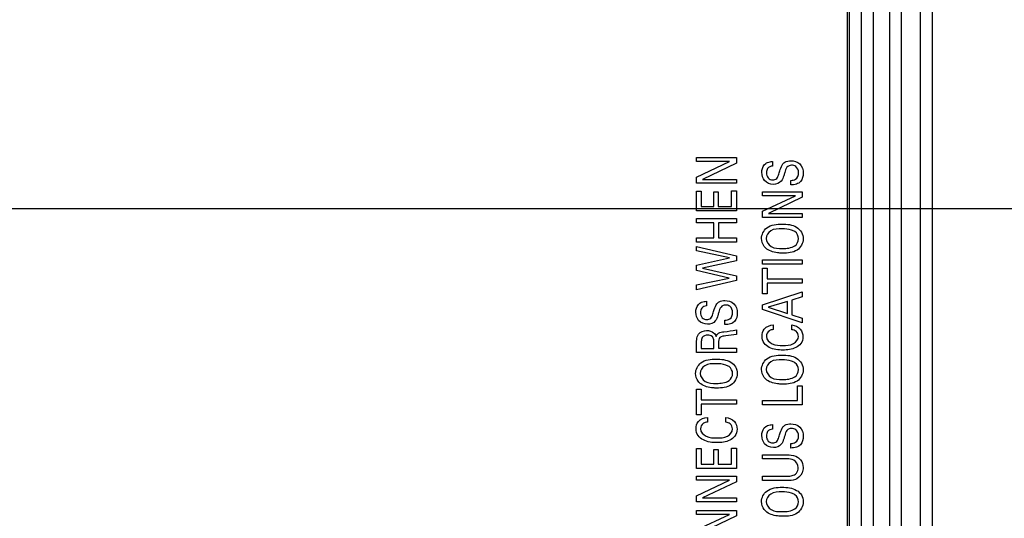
# Model space of a CAD drawing. Header units: inches. Extents: x 0 to 34, y 0 to 22.
# Tile 94 of 129: x 14.786 to 16.03, y 16.604 to 17.234. Entities that reach past the tile are written whole.
import ezdxf

# ---------------------------------------------------------------- set-up
doc = ezdxf.new("R2010")
doc.units = ezdxf.units.IN
doc.header["$LTSCALE"] = 1.87
doc.header["$MEASUREMENT"] = 0
doc.layers.get('0').update_dxf_attribs({"linetype": 'CONTINUOUS'})
doc.layers.add('02___PRT_ALL_AXES', color=7, linetype='CONTINUOUS')
doc.layers.add('DIMENSIONS', color=7, linetype='CONTINUOUS')
doc.styles.get("Standard").update_dxf_attribs({"font": 'txt', "width": 0.8})
doc.dimstyles.new('DIMSTYLE_3', dxfattribs={"dimtxt": 0.125, "dimasz": 0.18, "dimexe": 0.125, "dimexo": 0.0625, "dimgap": 0.03125, "dimtad": 0, "dimtih": 1, "dimtoh": 1, "dimzin": 0, "dimdsep": 46, "dimtxsty": 'STANDARD', "dimblk": '_FILLED', "dimblk1": '_FILLED', "dimblk2": '_FILLED', "dimcen": 0.09, "dimazin": 0, "dimtp": 0.01, "dimtm": 0.01, "dimtfac": 1, "dimtofl": 0, "dimtmove": 0, "dimatfit": 3, "dimldrblk": '_FILLED', "dimfxl": 1, "dimtolj": 1, "dimtzin": 0, "dimarcsym": 0})

# ---------------------------------------------------------------- blocks, each defined once
blk = doc.blocks.new('*D43')
at = {"layer": 'DIMENSIONS', "color": 2, "linetype": 'CONTINUOUS'}
blk.add_line((18.2536, 16.7073), (18.2536, 14.717), dxfattribs=at)
at = {"layer": 'DIMENSIONS', "color": 2, "linetype": 'CONTINUOUS', "insert": (18.1911, 14.6545), "char_height": 0.125, "width": 1.425, "attachment_point": 3, "rotation": 90, "line_spacing_factor": 0.9}
blk.add_mtext('161.73{\\ftxt.shx;\\W1.000000;\\H0.125000; }[6.367]', dxfattribs=at)
blk = doc.blocks.new('_FILLED')
at = {"color": 0, "linetype": 'BYBLOCK'}
blk.add_solid([(0, 0), (-1, 0.1736), (-1, -0.1736)], dxfattribs=at)
blk = doc.blocks.new('*D44')
at = {"layer": 'DIMENSIONS', "color": 2, "linetype": 'CONTINUOUS'}
blk.add_line((17.9661, 16.9948), (11.1985, 16.9948), dxfattribs=at)
at = {"layer": 'DIMENSIONS', "color": 2, "linetype": 'CONTINUOUS', "insert": (11.136, 17.0573), "char_height": 0.125, "width": 1.325, "attachment_point": 3, "line_spacing_factor": 0.9}
blk.add_mtext('40.39{\\ftxt.shx;\\W1.000000;\\H0.125000; }[1.590]', dxfattribs=at)

msp = doc.modelspace()

# ---------------------------------------------------------------- linework, layer by layer
at = {"color": 7, "linetype": 'CONTINUOUS'}
for p, q in [((15.8852, 15.4093), (15.8852, 18.9278)), ((15.9002, 15.5098), (15.9002, 18.8273)), ((15.9242, 15.5338), (15.9242, 18.8033)), ((15.9392, 15.5338), (15.9392, 18.8033)), ((15.8345, 15.5601), (15.8345, 18.7771)), ((15.8494, 15.5601), (15.8494, 18.7771)), ((15.8495, 15.56), (15.8495, 18.7771)), ((15.8645, 15.56), (15.8645, 18.7771))]:
    msp.add_line(p, q, dxfattribs=at)
at = {"color": 40, "linetype": 'CONTINUOUS'}
for p, q in [((15.6412, 17.0546), (15.6412, 17.0597)), ((15.6412, 17.0597), (15.6914, 17.0597)), ((15.6914, 17.0597), (15.6914, 17.0526)), ((15.6412, 17.0349), (15.6827, 17.0546)), ((15.6827, 17.0546), (15.6412, 17.0546)), ((15.6914, 17.0526), (15.6488, 17.0322)), ((15.7371, 17.0547), (15.7371, 17.0489)), ((15.6412, 17.0272), (15.6412, 17.0349)), ((15.6914, 17.0272), (15.6412, 17.0272)), ((15.6488, 17.0322), (15.6914, 17.0322)), ((15.6914, 17.0322), (15.6914, 17.0272)), ((15.7601, 17.0252), (15.7601, 17.0309)), ((15.6412, 16.9922), (15.6412, 17.0173)), ((15.6412, 17.0173), (15.6471, 17.0173)), ((15.6471, 17.0173), (15.6471, 16.9977)), ((15.6628, 16.9977), (15.6628, 17.0164)), ((15.6628, 17.0164), (15.6686, 17.0164)), ((15.6686, 17.0164), (15.6686, 16.9977)), ((15.6853, 16.9977), (15.6853, 17.0178)), ((15.6853, 17.0178), (15.6914, 17.0178)), ((15.6914, 17.0178), (15.6914, 16.9922)), ((15.7245, 17.0115), (15.7245, 17.0166)), ((15.7245, 17.0166), (15.7747, 17.0166)), ((15.7245, 16.9918), (15.766, 17.0115)), ((15.766, 17.0115), (15.7245, 17.0115)), ((15.7747, 17.0095), (15.7321, 16.9892)), ((15.7747, 17.0166), (15.7747, 17.0095)), ((15.6471, 16.9977), (15.6628, 16.9977)), ((15.6686, 16.9977), (15.6853, 16.9977)), ((15.6914, 16.9922), (15.6412, 16.9922)), ((15.7245, 16.9841), (15.7245, 16.9918)), ((15.7747, 16.9841), (15.7245, 16.9841)), ((15.7321, 16.9892), (15.7747, 16.9892)), ((15.7747, 16.9892), (15.7747, 16.9841)), ((15.6412, 16.9773), (15.6412, 16.9829)), ((15.6412, 16.9829), (15.6914, 16.9829)), ((15.6628, 16.9773), (15.6412, 16.9773)), ((15.6628, 16.9583), (15.6628, 16.9773)), ((15.6687, 16.9773), (15.6687, 16.9583)), ((15.6914, 16.9773), (15.6687, 16.9773)), ((15.6914, 16.9829), (15.6914, 16.9773)), ((15.6412, 16.9527), (15.6412, 16.9583)), ((15.6412, 16.9583), (15.6628, 16.9583)), ((15.6914, 16.9527), (15.6412, 16.9527)), ((15.6412, 16.9419), (15.6412, 16.9474)), ((15.6412, 16.9474), (15.6914, 16.9355)), ((15.6687, 16.9583), (15.6914, 16.9583)), ((15.6914, 16.9583), (15.6914, 16.9527)), ((15.6828, 16.9328), (15.6412, 16.9419)), ((15.6914, 16.9355), (15.6914, 16.9293)), ((15.6412, 16.9238), (15.6828, 16.9328)), ((15.6412, 16.9169), (15.6412, 16.9238)), ((15.6914, 16.9293), (15.6485, 16.9201)), ((15.7245, 16.9251), (15.7245, 16.9306)), ((15.7245, 16.9306), (15.7747, 16.9306)), ((15.7747, 16.9251), (15.7245, 16.9251)), ((15.7747, 16.9306), (15.7747, 16.9251)), ((15.6825, 16.9073), (15.6412, 16.9169)), ((15.6485, 16.9201), (15.6914, 16.9101)), ((15.6914, 16.9101), (15.6914, 16.9041)), ((15.7245, 16.8874), (15.7245, 16.9198)), ((15.7245, 16.9198), (15.7305, 16.9198)), ((15.7305, 16.9198), (15.7305, 16.9063)), ((15.6412, 16.8987), (15.6825, 16.9073)), ((15.6914, 16.9041), (15.6412, 16.8927)), ((15.6412, 16.8927), (15.6412, 16.8987)), ((15.7305, 16.9063), (15.7747, 16.9063)), ((15.7305, 16.9008), (15.7305, 16.8874)), ((15.7747, 16.9008), (15.7305, 16.9008)), ((15.7747, 16.9063), (15.7747, 16.9008)), ((15.7245, 16.8736), (15.7747, 16.8898)), ((15.7305, 16.8874), (15.7245, 16.8874)), ((15.7747, 16.8898), (15.7747, 16.8838)), ((15.6537, 16.878), (15.6537, 16.8722)), ((15.7245, 16.8677), (15.7245, 16.8736)), ((15.756, 16.8778), (15.7314, 16.8704)), ((15.756, 16.8626), (15.756, 16.8778)), ((15.7747, 16.8838), (15.7617, 16.8794)), ((15.7617, 16.8794), (15.7617, 16.8608)), ((15.7747, 16.8508), (15.7245, 16.8677)), ((15.7314, 16.8704), (15.756, 16.8626)), ((15.7617, 16.8608), (15.7747, 16.8565)), ((15.6767, 16.8485), (15.6767, 16.8542)), ((15.7381, 16.8482), (15.7381, 16.8423)), ((15.7615, 16.842), (15.7615, 16.8481)), ((15.7747, 16.8565), (15.7747, 16.8508)), ((15.6914, 16.8421), (15.6914, 16.8362)), ((15.6412, 16.8131), (15.6412, 16.8274)), ((15.6471, 16.8272), (15.6471, 16.8184)), ((15.6628, 16.8184), (15.6628, 16.8272)), ((15.6687, 16.8256), (15.6687, 16.8186)), ((15.6914, 16.8131), (15.6412, 16.8131)), ((15.6471, 16.8184), (15.6628, 16.8184)), ((15.6687, 16.8186), (15.6914, 16.8186)), ((15.6914, 16.8186), (15.6914, 16.8131)), ((15.6412, 16.7345), (15.6412, 16.7669)), ((15.6412, 16.7669), (15.6471, 16.7669)), ((15.6471, 16.7669), (15.6471, 16.7534)), ((15.7686, 16.7526), (15.7686, 16.7712)), ((15.7686, 16.7712), (15.7747, 16.7712)), ((15.7747, 16.7712), (15.7747, 16.7471)), ((15.6471, 16.7534), (15.6914, 16.7534)), ((15.6471, 16.7479), (15.6471, 16.7345)), ((15.6914, 16.7479), (15.6471, 16.7479)), ((15.6914, 16.7534), (15.6914, 16.7479)), ((15.7245, 16.7471), (15.7245, 16.7526)), ((15.7245, 16.7526), (15.7686, 16.7526)), ((15.7747, 16.7471), (15.7245, 16.7471)), ((15.6471, 16.7345), (15.6412, 16.7345)), ((15.6548, 16.7313), (15.6548, 16.7253)), ((15.6782, 16.7251), (15.6782, 16.7312)), ((15.7371, 16.7221), (15.7371, 16.7163)), ((15.7601, 16.6925), (15.7601, 16.6983)), ((15.6412, 16.6666), (15.6412, 16.6917)), ((15.6412, 16.6917), (15.6471, 16.6917)), ((15.6471, 16.6917), (15.6471, 16.6721)), ((15.6628, 16.6721), (15.6628, 16.6908)), ((15.6628, 16.6908), (15.6686, 16.6908)), ((15.6686, 16.6908), (15.6686, 16.6721)), ((15.6853, 16.6721), (15.6853, 16.6922)), ((15.6853, 16.6922), (15.6914, 16.6922)), ((15.6914, 16.6922), (15.6914, 16.6666)), ((15.7245, 16.6787), (15.7245, 16.684)), ((15.7245, 16.684), (15.7555, 16.684)), ((15.7553, 16.6787), (15.7245, 16.6787)), ((15.6914, 16.6666), (15.6412, 16.6666)), ((15.6471, 16.6721), (15.6628, 16.6721)), ((15.6686, 16.6721), (15.6853, 16.6721)), ((15.6412, 16.6518), (15.6412, 16.6569)), ((15.6412, 16.6569), (15.6914, 16.6569)), ((15.6412, 16.6321), (15.6827, 16.6518)), ((15.6827, 16.6518), (15.6412, 16.6518)), ((15.6914, 16.6498), (15.6488, 16.6295)), ((15.6914, 16.6569), (15.6914, 16.6498)), ((15.7245, 16.6513), (15.7245, 16.6569)), ((15.7245, 16.6569), (15.7556, 16.6569)), ((15.7551, 16.6513), (15.7245, 16.6513)), ((15.6412, 16.6244), (15.6412, 16.6321)), ((15.6914, 16.6244), (15.6412, 16.6244)), ((15.6488, 16.6295), (15.6914, 16.6295)), ((15.6914, 16.6295), (15.6914, 16.6244)), ((15.6412, 16.6086), (15.6412, 16.6137)), ((15.6412, 16.6137), (15.6914, 16.6137)), ((15.6914, 16.6137), (15.6914, 16.6066)), ((15.6412, 16.5889), (15.6827, 16.6086)), ((15.6827, 16.6086), (15.6412, 16.6086)), ((15.6914, 16.6066), (15.6488, 16.5862))]:
    msp.add_line(p, q, dxfattribs=at)
for points, knots in [([(15.7236, 17.041), (15.7236, 17.0418), (15.7238, 17.0459), (15.7258, 17.0503), (15.7285, 17.0523)], [0, 0, 0, 0, 0.195071, 1, 1, 1, 1]), ([(15.7285, 17.0523), (15.7292, 17.0528), (15.7319, 17.0543), (15.735, 17.0546), (15.7371, 17.0547)], [0, 0, 0, 0, 0.297025, 1, 1, 1, 1]), ([(15.7371, 17.0489), (15.7348, 17.0488), (15.7301, 17.0471), (15.7294, 17.0424), (15.7294, 17.0405)], [0, 0, 0, 0, 0.539629, 1, 1, 1, 1]), ([(15.745, 17.0388), (15.7456, 17.0407), (15.747, 17.0452), (15.7486, 17.0497), (15.7503, 17.0518)], [0, 0, 0, 0, 0.429177, 1, 1, 1, 1]), ([(15.7503, 17.0518), (15.751, 17.0526), (15.7538, 17.0551), (15.7577, 17.0558), (15.7603, 17.0558)], [0, 0, 0, 0, 0.305277, 1, 1, 1, 1]), ([(15.761, 17.05), (15.759, 17.05), (15.7541, 17.0479), (15.7533, 17.0431), (15.7526, 17.0408)], [0, 0, 0, 0, 0.461652, 1, 1, 1, 1]), ([(15.7603, 17.0558), (15.7642, 17.0558), (15.7731, 17.0531), (15.7759, 17.0441), (15.7759, 17.04)], [0, 0, 0, 0, 0.485456, 1, 1, 1, 1]), ([(15.77, 17.0406), (15.77, 17.0435), (15.768, 17.0489), (15.7629, 17.05), (15.761, 17.05)], [0, 0, 0, 0, 0.60303, 1, 1, 1, 1]), ([(15.7382, 17.0257), (15.7342, 17.0257), (15.7258, 17.029), (15.7236, 17.0373), (15.7236, 17.041)], [0, 0, 0, 0, 0.523807, 1, 1, 1, 1]), ([(15.7294, 17.0405), (15.7294, 17.0382), (15.7306, 17.0333), (15.7354, 17.0316), (15.7375, 17.0316)], [0, 0, 0, 0, 0.518076, 1, 1, 1, 1]), ([(15.7375, 17.0316), (15.7393, 17.0316), (15.7433, 17.0329), (15.7444, 17.0369), (15.745, 17.0388)], [0, 0, 0, 0, 0.461128, 1, 1, 1, 1]), ([(15.7526, 17.0408), (15.7521, 17.0394), (15.751, 17.0357), (15.7497, 17.0318), (15.7481, 17.0299)], [0, 0, 0, 0, 0.354316, 1, 1, 1, 1]), ([(15.7601, 17.0309), (15.7622, 17.031), (15.7679, 17.0314), (15.77, 17.0376), (15.77, 17.0406)], [0, 0, 0, 0, 0.416137, 1, 1, 1, 1]), ([(15.7759, 17.04), (15.7759, 17.039), (15.7757, 17.0344), (15.7734, 17.0295), (15.7702, 17.0275)], [0, 0, 0, 0, 0.200967, 1, 1, 1, 1]), ([(15.7702, 17.0275), (15.7693, 17.027), (15.7661, 17.0255), (15.7625, 17.0252), (15.7601, 17.0252)], [0, 0, 0, 0, 0.294195, 1, 1, 1, 1]), ([(15.7232, 16.9574), (15.7232, 16.9624), (15.7296, 16.9745), (15.7425, 16.9756), (15.7492, 16.9756)], [0, 0, 0, 0, 0.425169, 1, 1, 1, 1]), ([(15.7492, 16.9756), (15.7554, 16.9756), (15.7683, 16.9749), (15.7759, 16.9626), (15.7759, 16.957)], [0, 0, 0, 0, 0.527256, 1, 1, 1, 1]), ([(15.7491, 16.9697), (15.7442, 16.9697), (15.7349, 16.9698), (15.7291, 16.9612), (15.7291, 16.9575)], [0, 0, 0, 0, 0.566718, 1, 1, 1, 1]), ([(15.7654, 16.9661), (15.7641, 16.9669), (15.7589, 16.9692), (15.7532, 16.9697), (15.7491, 16.9697)], [0, 0, 0, 0, 0.273437, 1, 1, 1, 1]), ([(15.73, 16.9441), (15.7287, 16.945), (15.7249, 16.9486), (15.7232, 16.9539), (15.7232, 16.9574)], [0, 0, 0, 0, 0.310958, 1, 1, 1, 1]), ([(15.7291, 16.9575), (15.7291, 16.9535), (15.7354, 16.9447), (15.7448, 16.9447), (15.7496, 16.9447)], [0, 0, 0, 0, 0.456278, 1, 1, 1, 1]), ([(15.7759, 16.957), (15.7759, 16.9516), (15.7688, 16.9395), (15.7562, 16.9389), (15.75, 16.9389)], [0, 0, 0, 0, 0.465823, 1, 1, 1, 1]), ([(15.75, 16.9389), (15.7484, 16.9389), (15.7415, 16.9392), (15.7343, 16.9409), (15.73, 16.9441)], [0, 0, 0, 0, 0.226028, 1, 1, 1, 1]), ([(15.6402, 16.8643), (15.6402, 16.8651), (15.6405, 16.8692), (15.6425, 16.8736), (15.6452, 16.8755)], [0, 0, 0, 0, 0.195067, 1, 1, 1, 1]), ([(15.6452, 16.8755), (15.6459, 16.8761), (15.6485, 16.8776), (15.6516, 16.8779), (15.6537, 16.878)], [0, 0, 0, 0, 0.29706, 1, 1, 1, 1]), ([(15.6537, 16.8722), (15.6515, 16.8721), (15.6468, 16.8704), (15.6461, 16.8657), (15.6461, 16.8638)], [0, 0, 0, 0, 0.539924, 1, 1, 1, 1]), ([(15.6616, 16.8621), (15.6623, 16.864), (15.6637, 16.8684), (15.6652, 16.873), (15.6669, 16.875)], [0, 0, 0, 0, 0.429164, 1, 1, 1, 1]), ([(15.6669, 16.875), (15.6676, 16.8759), (15.6705, 16.8784), (15.6744, 16.879), (15.6769, 16.879)], [0, 0, 0, 0, 0.305289, 1, 1, 1, 1]), ([(15.6777, 16.8733), (15.6756, 16.8733), (15.6708, 16.8712), (15.6699, 16.8664), (15.6692, 16.8641)], [0, 0, 0, 0, 0.461652, 1, 1, 1, 1]), ([(15.6769, 16.879), (15.6809, 16.879), (15.6898, 16.8764), (15.6926, 16.8674), (15.6926, 16.8632)], [0, 0, 0, 0, 0.485222, 1, 1, 1, 1]), ([(15.6867, 16.8639), (15.6867, 16.8668), (15.6847, 16.8722), (15.6796, 16.8733), (15.6777, 16.8733)], [0, 0, 0, 0, 0.60303, 1, 1, 1, 1]), ([(15.6549, 16.849), (15.6509, 16.849), (15.6424, 16.8523), (15.6402, 16.8606), (15.6402, 16.8643)], [0, 0, 0, 0, 0.523961, 1, 1, 1, 1]), ([(15.6461, 16.8638), (15.6461, 16.8615), (15.6472, 16.8566), (15.6521, 16.8549), (15.6542, 16.8549)], [0, 0, 0, 0, 0.518214, 1, 1, 1, 1]), ([(15.6542, 16.8549), (15.6559, 16.8549), (15.66, 16.8562), (15.6611, 16.8602), (15.6616, 16.8621)], [0, 0, 0, 0, 0.461128, 1, 1, 1, 1]), ([(15.6692, 16.8641), (15.6688, 16.8627), (15.6676, 16.859), (15.6664, 16.8551), (15.6648, 16.8532)], [0, 0, 0, 0, 0.354518, 1, 1, 1, 1]), ([(15.6767, 16.8542), (15.6789, 16.8543), (15.6846, 16.8547), (15.6867, 16.8609), (15.6867, 16.8639)], [0, 0, 0, 0, 0.416137, 1, 1, 1, 1]), ([(15.6926, 16.8632), (15.6926, 16.8623), (15.6924, 16.8577), (15.69, 16.8527), (15.6869, 16.8508)], [0, 0, 0, 0, 0.200703, 1, 1, 1, 1]), ([(15.6869, 16.8508), (15.686, 16.8502), (15.6828, 16.8487), (15.6792, 16.8485), (15.6767, 16.8485)], [0, 0, 0, 0, 0.294192, 1, 1, 1, 1]), ([(15.7238, 16.8338), (15.7238, 16.837), (15.7259, 16.8449), (15.7339, 16.848), (15.7381, 16.8482)], [0, 0, 0, 0, 0.429283, 1, 1, 1, 1]), ([(15.7615, 16.8481), (15.7655, 16.8478), (15.7732, 16.8444), (15.7755, 16.8365), (15.7755, 16.8331)], [0, 0, 0, 0, 0.535891, 1, 1, 1, 1]), ([(15.6412, 16.8274), (15.6412, 16.828), (15.6412, 16.8312), (15.642, 16.8346), (15.6436, 16.8366)], [0, 0, 0, 0, 0.197889, 1, 1, 1, 1]), ([(15.6552, 16.8352), (15.6526, 16.8352), (15.6474, 16.8336), (15.6471, 16.8289), (15.6471, 16.8272)], [0, 0, 0, 0, 0.612007, 1, 1, 1, 1]), ([(15.6617, 16.8325), (15.6615, 16.8328), (15.6599, 16.8346), (15.6572, 16.8352), (15.6552, 16.8352)], [0, 0, 0, 0, 0.140088, 1, 1, 1, 1]), ([(15.666, 16.8335), (15.6665, 16.8351), (15.6689, 16.8389), (15.6733, 16.8394), (15.6756, 16.8396)], [0, 0, 0, 0, 0.428332, 1, 1, 1, 1]), ([(15.7381, 16.8423), (15.7364, 16.842), (15.7318, 16.8412), (15.7294, 16.8363), (15.7294, 16.8336)], [0, 0, 0, 0, 0.393904, 1, 1, 1, 1]), ([(15.6628, 16.8272), (15.6628, 16.8275), (15.6628, 16.8293), (15.6626, 16.8313), (15.6617, 16.8325)], [0, 0, 0, 0, 0.160827, 1, 1, 1, 1]), ([(15.6781, 16.8343), (15.6756, 16.8341), (15.6696, 16.8338), (15.6687, 16.8279), (15.6687, 16.8256)], [0, 0, 0, 0, 0.526869, 1, 1, 1, 1]), ([(15.7502, 16.8163), (15.7444, 16.8163), (15.7354, 16.8174), (15.7255, 16.8246), (15.7238, 16.8308), (15.7238, 16.8338)], [0, 0, 0, 0, 0.497594, 0.739359, 1, 1, 1, 1]), ([(15.7294, 16.8336), (15.7294, 16.8297), (15.737, 16.8221), (15.7456, 16.8222), (15.7501, 16.8222)], [0, 0, 0, 0, 0.463635, 1, 1, 1, 1]), ([(15.7501, 16.8222), (15.7546, 16.8222), (15.7633, 16.8221), (15.7698, 16.8299), (15.7698, 16.8336)], [0, 0, 0, 0, 0.550915, 1, 1, 1, 1]), ([(15.7755, 16.8331), (15.7755, 16.8301), (15.7739, 16.8241), (15.7643, 16.8173), (15.7557, 16.8163), (15.7502, 16.8163)], [0, 0, 0, 0, 0.2654, 0.508559, 1, 1, 1, 1]), ([(15.7232, 16.7918), (15.7232, 16.7968), (15.7296, 16.8089), (15.7425, 16.8099), (15.7492, 16.8099)], [0, 0, 0, 0, 0.425169, 1, 1, 1, 1]), ([(15.7492, 16.8099), (15.7554, 16.8099), (15.7683, 16.8093), (15.7759, 16.797), (15.7759, 16.7914)], [0, 0, 0, 0, 0.527256, 1, 1, 1, 1]), ([(15.6399, 16.7869), (15.6399, 16.7918), (15.6462, 16.8039), (15.6592, 16.805), (15.6658, 16.805)], [0, 0, 0, 0, 0.425169, 1, 1, 1, 1]), ([(15.6658, 16.7991), (15.6609, 16.7991), (15.6516, 16.7993), (15.6457, 16.7906), (15.6457, 16.7869)], [0, 0, 0, 0, 0.566625, 1, 1, 1, 1]), ([(15.6658, 16.805), (15.6721, 16.805), (15.6817, 16.804), (15.6913, 16.7956), (15.6926, 16.7895), (15.6926, 16.7865)], [0, 0, 0, 0, 0.517307, 0.746561, 1, 1, 1, 1]), ([(15.6821, 16.7955), (15.6808, 16.7963), (15.6756, 16.7986), (15.6698, 16.7991), (15.6658, 16.7991)], [0, 0, 0, 0, 0.273424, 1, 1, 1, 1]), ([(15.7491, 16.8041), (15.7442, 16.8041), (15.7349, 16.8042), (15.7291, 16.7956), (15.7291, 16.7919)], [0, 0, 0, 0, 0.566718, 1, 1, 1, 1]), ([(15.7654, 16.8004), (15.7641, 16.8013), (15.7589, 16.8035), (15.7532, 16.8041), (15.7491, 16.8041)], [0, 0, 0, 0, 0.273437, 1, 1, 1, 1]), ([(15.6466, 16.7735), (15.6453, 16.7745), (15.6416, 16.778), (15.6399, 16.7834), (15.6399, 16.7869)], [0, 0, 0, 0, 0.310923, 1, 1, 1, 1]), ([(15.6457, 16.7869), (15.6457, 16.7829), (15.652, 16.7742), (15.6614, 16.7742), (15.6662, 16.7742)], [0, 0, 0, 0, 0.456192, 1, 1, 1, 1]), ([(15.6926, 16.7865), (15.6926, 16.7811), (15.6855, 16.769), (15.6728, 16.7683), (15.6666, 16.7683)], [0, 0, 0, 0, 0.465982, 1, 1, 1, 1]), ([(15.73, 16.7784), (15.7287, 16.7794), (15.7249, 16.7829), (15.7232, 16.7883), (15.7232, 16.7918)], [0, 0, 0, 0, 0.310962, 1, 1, 1, 1]), ([(15.7291, 16.7919), (15.7291, 16.7879), (15.7354, 16.7791), (15.7448, 16.7791), (15.7496, 16.7791)], [0, 0, 0, 0, 0.456278, 1, 1, 1, 1]), ([(15.7759, 16.7914), (15.7759, 16.786), (15.7688, 16.7739), (15.7562, 16.7733), (15.75, 16.7733)], [0, 0, 0, 0, 0.465831, 1, 1, 1, 1]), ([(15.6666, 16.7683), (15.6651, 16.7683), (15.6582, 16.7686), (15.6509, 16.7703), (15.6466, 16.7735)], [0, 0, 0, 0, 0.225984, 1, 1, 1, 1]), ([(15.75, 16.7733), (15.7484, 16.7733), (15.7415, 16.7736), (15.7343, 16.7753), (15.73, 16.7784)], [0, 0, 0, 0, 0.226029, 1, 1, 1, 1]), ([(15.6405, 16.7169), (15.6405, 16.7201), (15.6425, 16.7279), (15.6506, 16.731), (15.6548, 16.7313)], [0, 0, 0, 0, 0.429289, 1, 1, 1, 1]), ([(15.6548, 16.7253), (15.653, 16.7251), (15.6485, 16.7243), (15.6461, 16.7193), (15.6461, 16.7167)], [0, 0, 0, 0, 0.393904, 1, 1, 1, 1]), ([(15.6782, 16.7312), (15.6821, 16.7308), (15.6899, 16.7275), (15.6922, 16.7196), (15.6922, 16.7162)], [0, 0, 0, 0, 0.535884, 1, 1, 1, 1]), ([(15.7503, 16.7191), (15.751, 16.72), (15.7538, 16.7224), (15.7577, 16.7231), (15.7603, 16.7231)], [0, 0, 0, 0, 0.30558, 1, 1, 1, 1]), ([(15.7603, 16.7231), (15.7642, 16.7231), (15.7731, 16.7205), (15.7759, 16.7115), (15.7759, 16.7073)], [0, 0, 0, 0, 0.485144, 1, 1, 1, 1]), ([(15.6669, 16.6993), (15.661, 16.6993), (15.6521, 16.7005), (15.6422, 16.7077), (15.6405, 16.7138), (15.6405, 16.7169)], [0, 0, 0, 0, 0.497594, 0.739359, 1, 1, 1, 1]), ([(15.6461, 16.7167), (15.6461, 16.7127), (15.6536, 16.7051), (15.6622, 16.7053), (15.6668, 16.7053)], [0, 0, 0, 0, 0.463635, 1, 1, 1, 1]), ([(15.6668, 16.7053), (15.6713, 16.7053), (15.6799, 16.7051), (15.6865, 16.7129), (15.6865, 16.7166)], [0, 0, 0, 0, 0.550915, 1, 1, 1, 1]), ([(15.6922, 16.7162), (15.6922, 16.7132), (15.6905, 16.7072), (15.6809, 16.7003), (15.6724, 16.6993), (15.6669, 16.6993)], [0, 0, 0, 0, 0.265414, 0.508568, 1, 1, 1, 1]), ([(15.7236, 16.7083), (15.7236, 16.7091), (15.7238, 16.7133), (15.7258, 16.7176), (15.7285, 16.7196)], [0, 0, 0, 0, 0.19535, 1, 1, 1, 1]), ([(15.7285, 16.7196), (15.7292, 16.7201), (15.7319, 16.7216), (15.735, 16.7219), (15.7371, 16.7221)], [0, 0, 0, 0, 0.296801, 1, 1, 1, 1]), ([(15.7371, 16.7163), (15.7348, 16.7162), (15.7301, 16.7144), (15.7294, 16.7098), (15.7294, 16.7078)], [0, 0, 0, 0, 0.540088, 1, 1, 1, 1]), ([(15.745, 16.7062), (15.7456, 16.7081), (15.747, 16.7125), (15.7486, 16.7171), (15.7503, 16.7191)], [0, 0, 0, 0, 0.42938, 1, 1, 1, 1]), ([(15.761, 16.7173), (15.759, 16.7173), (15.7541, 16.7152), (15.7533, 16.7104), (15.7526, 16.7081)], [0, 0, 0, 0, 0.461307, 1, 1, 1, 1]), ([(15.77, 16.7079), (15.77, 16.7108), (15.768, 16.7162), (15.7629, 16.7173), (15.761, 16.7173)], [0, 0, 0, 0, 0.603116, 1, 1, 1, 1]), ([(15.7382, 16.6931), (15.7342, 16.6931), (15.7258, 16.6963), (15.7236, 16.7046), (15.7236, 16.7083)], [0, 0, 0, 0, 0.524099, 1, 1, 1, 1]), ([(15.7294, 16.7078), (15.7294, 16.7055), (15.7306, 16.7006), (15.7354, 16.6989), (15.7375, 16.6989)], [0, 0, 0, 0, 0.518568, 1, 1, 1, 1]), ([(15.7375, 16.6989), (15.7393, 16.6989), (15.7433, 16.7003), (15.7444, 16.7042), (15.745, 16.7062)], [0, 0, 0, 0, 0.460747, 1, 1, 1, 1]), ([(15.7526, 16.7081), (15.7521, 16.7068), (15.751, 16.7031), (15.7497, 16.6992), (15.7481, 16.6972)], [0, 0, 0, 0, 0.35474, 1, 1, 1, 1]), ([(15.7601, 16.6983), (15.7622, 16.6984), (15.7679, 16.6988), (15.77, 16.7049), (15.77, 16.7079)], [0, 0, 0, 0, 0.416256, 1, 1, 1, 1]), ([(15.7759, 16.7073), (15.7759, 16.7063), (15.7757, 16.7018), (15.7734, 16.6968), (15.7702, 16.6948)], [0, 0, 0, 0, 0.20033, 1, 1, 1, 1]), ([(15.7702, 16.6948), (15.7693, 16.6943), (15.7661, 16.6928), (15.7625, 16.6925), (15.7601, 16.6925)], [0, 0, 0, 0, 0.294402, 1, 1, 1, 1]), ([(15.7696, 16.6678), (15.7696, 16.6715), (15.7652, 16.6787), (15.7582, 16.6787), (15.7553, 16.6787)], [0, 0, 0, 0, 0.563981, 1, 1, 1, 1]), ([(15.7555, 16.684), (15.7563, 16.684), (15.7609, 16.684), (15.7657, 16.6828), (15.7688, 16.6808)], [0, 0, 0, 0, 0.182849, 1, 1, 1, 1]), ([(15.7688, 16.6808), (15.7702, 16.6799), (15.7741, 16.6765), (15.7758, 16.6712), (15.7758, 16.6678)], [0, 0, 0, 0, 0.326127, 1, 1, 1, 1]), ([(15.7647, 16.6587), (15.7656, 16.6592), (15.7685, 16.6615), (15.7696, 16.6653), (15.7696, 16.6678)], [0, 0, 0, 0, 0.305968, 1, 1, 1, 1]), ([(15.7758, 16.6678), (15.7758, 16.6667), (15.7753, 16.6612), (15.7717, 16.6558), (15.7678, 16.6537)], [0, 0, 0, 0, 0.198206, 1, 1, 1, 1]), ([(15.7678, 16.6537), (15.7672, 16.6533), (15.7633, 16.6515), (15.7588, 16.6513), (15.7551, 16.6513)], [0, 0, 0, 0, 0.158823, 1, 1, 1, 1]), ([(15.7556, 16.6569), (15.7568, 16.6569), (15.7598, 16.657), (15.763, 16.6577), (15.7647, 16.6587)], [0, 0, 0, 0, 0.374058, 1, 1, 1, 1]), ([(15.7232, 16.6248), (15.7232, 16.6297), (15.7296, 16.6418), (15.7425, 16.6429), (15.7492, 16.6429)], [0, 0, 0, 0, 0.424994, 1, 1, 1, 1]), ([(15.7491, 16.637), (15.7442, 16.637), (15.7349, 16.6371), (15.7291, 16.6285), (15.7291, 16.6248)], [0, 0, 0, 0, 0.566725, 1, 1, 1, 1]), ([(15.7654, 16.6334), (15.7641, 16.6342), (15.7589, 16.6365), (15.7532, 16.637), (15.7491, 16.637)], [0, 0, 0, 0, 0.273544, 1, 1, 1, 1]), ([(15.7492, 16.6429), (15.7554, 16.6429), (15.765, 16.6418), (15.7746, 16.6335), (15.7759, 16.6274), (15.7759, 16.6243)], [0, 0, 0, 0, 0.517313, 0.746562, 1, 1, 1, 1]), ([(15.73, 16.6114), (15.7287, 16.6123), (15.7249, 16.6159), (15.7232, 16.6212), (15.7232, 16.6248)], [0, 0, 0, 0, 0.310765, 1, 1, 1, 1]), ([(15.7291, 16.6248), (15.7291, 16.6208), (15.7354, 16.612), (15.7448, 16.6121), (15.7496, 16.6121)], [0, 0, 0, 0, 0.456389, 1, 1, 1, 1]), ([(15.7759, 16.6243), (15.7759, 16.6189), (15.7688, 16.6068), (15.7562, 16.6062), (15.75, 16.6062)], [0, 0, 0, 0, 0.465904, 1, 1, 1, 1]), ([(15.75, 16.6062), (15.7484, 16.6062), (15.7415, 16.6065), (15.7343, 16.6082), (15.73, 16.6114)], [0, 0, 0, 0, 0.225993, 1, 1, 1, 1])]:
    msp.add_open_spline(points, degree=3, knots=knots, dxfattribs=at)
for points in [[(15.7481, 17.0299), (15.7458, 17.0272), (15.7418, 17.0257), (15.7382, 17.0257)], [(15.77, 16.9572), (15.77, 16.9605), (15.7682, 16.9642), (15.7654, 16.9661)], [(15.7496, 16.9447), (15.755, 16.9447), (15.7609, 16.9453), (15.7654, 16.9483)], [(15.7654, 16.9483), (15.7682, 16.9501), (15.77, 16.9538), (15.77, 16.9572)], [(15.6648, 16.8532), (15.6625, 16.8504), (15.6585, 16.849), (15.6549, 16.849)], [(15.6436, 16.8366), (15.6459, 16.8395), (15.6501, 16.8411), (15.6538, 16.8411)], [(15.6538, 16.8411), (15.6569, 16.8411), (15.6603, 16.8402), (15.6627, 16.8382)], [(15.6627, 16.8382), (15.6642, 16.837), (15.6653, 16.8353), (15.666, 16.8335)], [(15.6756, 16.8396), (15.6809, 16.8401), (15.6863, 16.8407), (15.6914, 16.8421)], [(15.6914, 16.8362), (15.6871, 16.835), (15.6826, 16.8348), (15.6781, 16.8343)], [(15.7668, 16.8401), (15.7653, 16.8412), (15.7634, 16.8417), (15.7615, 16.842)], [(15.7698, 16.8336), (15.7698, 16.8359), (15.7687, 16.8386), (15.7668, 16.8401)], [(15.77, 16.7916), (15.77, 16.7949), (15.7682, 16.7986), (15.7654, 16.8004)], [(15.6867, 16.7866), (15.6867, 16.7899), (15.6849, 16.7936), (15.6821, 16.7955)], [(15.6821, 16.7777), (15.6849, 16.7795), (15.6867, 16.7833), (15.6867, 16.7866)], [(15.7654, 16.7827), (15.7682, 16.7845), (15.77, 16.7882), (15.77, 16.7916)], [(15.6662, 16.7742), (15.6716, 16.7742), (15.6775, 16.7748), (15.6821, 16.7777)], [(15.7496, 16.7791), (15.755, 16.7791), (15.7609, 16.7797), (15.7654, 16.7827)], [(15.6835, 16.7231), (15.682, 16.7242), (15.68, 16.7248), (15.6782, 16.7251)], [(15.6865, 16.7166), (15.6865, 16.719), (15.6854, 16.7217), (15.6835, 16.7231)], [(15.7481, 16.6972), (15.7458, 16.6945), (15.7418, 16.6931), (15.7382, 16.6931)], [(15.77, 16.6245), (15.77, 16.6278), (15.7682, 16.6315), (15.7654, 16.6334)], [(15.7654, 16.6156), (15.7682, 16.6174), (15.77, 16.6212), (15.77, 16.6245)], [(15.7496, 16.6121), (15.755, 16.6121), (15.7609, 16.6127), (15.7654, 16.6156)]]:
    msp.add_open_spline(points, degree=3, dxfattribs=at)
at = {"layer": '02___PRT_ALL_AXES', "color": 7, "linetype": 'CONTINUOUS'}
msp.add_line((15.832, 15.5686), (15.832, 18.7686), dxfattribs=at)

# ---------------------------------------------------------------- dimensions: what is measured, and where the dimension line sits
at = {"layer": 'DIMENSIONS', "color": 2, "linetype": 'CONTINUOUS'}
for feature_location, offset, dtype, origin, picture, middle in [((17.9661, 16.9948), (-6.7676, 0), 0, (18.0286, 15.4046), '*D44', (10.4735, 16.9948)), ((18.2536, 16.7073), (0, -1.9903), 1, (11.8864, 16.7698), '*D43', (18.2536, 13.942))]:
    dim = msp.add_ordinate_dim(feature_location=feature_location, offset=offset, dtype=dtype, origin=origin, dimstyle='DIMSTYLE_3', dxfattribs=at)
    dim.commit()
    dim.dimension.update_dxf_attribs({"geometry": picture, "text_midpoint": middle})

doc.saveas('drawing.dxf')
